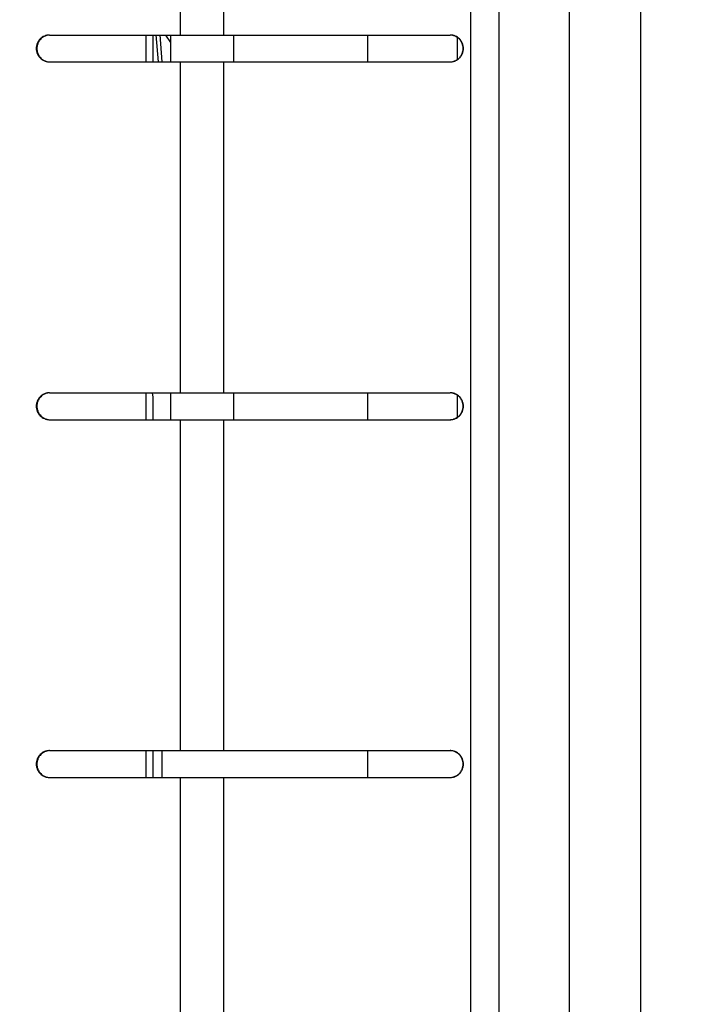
# Model space of a CAD drawing. Header units: inches. Extents: x 0.2 to 16.8, y 0.2 to 10.8.
# Tile 24 of 38: x 8.167 to 8.552, y 5.326 to 5.877. Entities that reach past the tile are written whole.
import ezdxf

# ---------------------------------------------------------------- set-up
doc = ezdxf.new("R2010")
doc.units = ezdxf.units.IN
doc.header["$LTSCALE"] = 0.935
doc.header["$MEASUREMENT"] = 0
doc.layers.get('0').update_dxf_attribs({"linetype": 'CONTINUOUS'})
doc.layers.add('DIMENSIONS', color=7, linetype='CONTINUOUS')
doc.styles.get("Standard").update_dxf_attribs({"font": 'txt', "width": 0.8})
doc.dimstyles.new('DIMSTYLE_2', dxfattribs={"dimtxt": 0.125, "dimasz": 0.18, "dimexe": 0.18, "dimexo": 0.0625, "dimgap": 0.09, "dimtad": 0, "dimtih": 1, "dimtoh": 1, "dimdec": 3, "dimzin": 4, "dimdsep": 46, "dimtxsty": 'STANDARD', "dimblk": '_FILLED', "dimblk1": '_FILLED', "dimblk2": '_FILLED', "dimcen": 0.09, "dimadec": 0, "dimazin": 0, "dimtp": 0.01, "dimtm": 0.01, "dimtfac": 1, "dimtdec": 3, "dimtofl": 0, "dimtmove": 0, "dimatfit": 3, "dimldrblk": '_FILLED', "dimfxl": 1, "dimtolj": 1, "dimtzin": 4, "dimarcsym": 0})

# ---------------------------------------------------------------- blocks, each defined once
blk = doc.blocks.new('_FILLED')
at = {"color": 0, "linetype": 'BYBLOCK'}
blk.add_solid([(0, 0), (-1, 0.1736), (-1, -0.1736)], dxfattribs=at)
blk = doc.blocks.new('*D26')
at = {"layer": 'DIMENSIONS', "color": 2, "linetype": 'CONTINUOUS'}
for p, q in [((8.16709, 8.1832), (10.43161, 8.1832)), ((10.30661, 8.1832), (10.30661, 5.7747)), ((10.30661, 3.1162), (10.30661, 5.5247)), ((8.16709, 3.1162), (10.43161, 3.1162))]:
    blk.add_line(p, q, dxfattribs=at)
at = {"layer": 'DIMENSIONS', "color": 2, "linetype": 'CONTINUOUS', "xscale": 0.18, "yscale": 0.18, "zscale": 0.18}
for p, rotation in [((10.30661, 8.1832), 90), ((10.30661, 3.1162), 270)]:
    blk.add_blockref('_FILLED', p, dxfattribs=dict(at, rotation=rotation))
at = {"layer": 'DIMENSIONS', "color": 2, "linetype": 'CONTINUOUS', "insert": (10.30661, 5.7122), "char_height": 0.125, "width": 1.325, "attachment_point": 2, "line_spacing_factor": 0.9}
blk.add_mtext('5.067{\\Ftxt.shx;\\W1.000000;\\H0.125000; }[128.7]', dxfattribs=at)

msp = doc.modelspace()

# ---------------------------------------------------------------- linework, layer by layer
at = {"color": 9, "linetype": 'CONTINUOUS'}
for p, q in [((8.41917, 7.4182), (8.41917, 3.8982)), ((8.43505, 7.4182), (8.43505, 3.8982)), ((8.47444, 3.8982), (8.47444, 7.4182)), ((8.51444, 3.8982), (8.51444, 7.4182)), ((8.25677, 6.0532), (8.25677, 5.8682)), ((8.281, 6.0532), (8.281, 5.8682)), ((8.23759, 5.8682), (8.23759, 5.8532)), ((8.25677, 5.8532), (8.25677, 5.6682)), ((8.281, 5.8532), (8.281, 5.6682)), ((8.23759, 5.6682), (8.23759, 5.6532)), ((8.25677, 5.6532), (8.25677, 5.4682)), ((8.281, 5.6532), (8.281, 5.4682)), ((8.23759, 5.4682), (8.23759, 5.4532)), ((8.25677, 5.4532), (8.25677, 5.2682)), ((8.281, 5.4532), (8.281, 5.2682))]:
    msp.add_line(p, q, dxfattribs=at)
at = {"color": 7, "linetype": 'CONTINUOUS'}
for p, q in [((8.18373, 5.8682), (8.4078, 5.8682)), ((8.24159, 5.8682), (8.24159, 5.8532)), ((8.24329, 5.86827), (8.24447, 5.85324)), ((8.24543, 5.86827), (8.24661, 5.85324)), ((8.25161, 5.86403), (8.24879, 5.8682)), ((8.25161, 5.8532), (8.25161, 5.8682)), ((8.28661, 5.8682), (8.28661, 5.8532)), ((8.36161, 5.8682), (8.36161, 5.8532)), ((8.41161, 5.86696), (8.41161, 5.85444)), ((8.18373, 5.8532), (8.4078, 5.8532)), ((8.18373, 5.6682), (8.4078, 5.6682)), ((8.24124, 5.6682), (8.24159, 5.6657)), ((8.24159, 5.6657), (8.24159, 5.6532)), ((8.25161, 5.6532), (8.25161, 5.6682)), ((8.28661, 5.6682), (8.28661, 5.6532)), ((8.36161, 5.6682), (8.36161, 5.6532)), ((8.41161, 5.66696), (8.41161, 5.65444)), ((8.18373, 5.6532), (8.4078, 5.6532)), ((8.18373, 5.4682), (8.4078, 5.4682)), ((8.24159, 5.4682), (8.24159, 5.4532)), ((8.24661, 5.4682), (8.24661, 5.4532)), ((8.36161, 5.4682), (8.36161, 5.4532)), ((8.18373, 5.4532), (8.4078, 5.4532))]:
    msp.add_line(p, q, dxfattribs=at)
for points, knots in [([(8.18373, 5.8682), (8.18349, 5.8682), (8.18301, 5.86818), (8.18229, 5.86807), (8.18159, 5.86789), (8.18067, 5.86756), (8.1796, 5.86698), (8.17866, 5.8662), (8.17801, 5.86547), (8.17758, 5.86488), (8.17721, 5.86424), (8.1768, 5.86336), (8.17644, 5.86218), (8.1763, 5.8607), (8.17644, 5.85923), (8.1768, 5.85805), (8.17721, 5.85716), (8.17758, 5.85653), (8.17801, 5.85594), (8.17866, 5.85521), (8.1796, 5.85443), (8.18067, 5.85385), (8.18159, 5.85352), (8.18229, 5.85334), (8.18301, 5.85323), (8.18349, 5.8532), (8.18373, 5.8532)], [0, 0, 0, 0, 0.031022, 0.062071, 0.093128, 0.12421, 0.186407, 0.248777, 0.28007, 0.311408, 0.34279, 0.374211, 0.43707, 0.5, 0.56293, 0.625789, 0.65721, 0.688592, 0.71993, 0.751223, 0.813593, 0.87579, 0.906872, 0.937929, 0.968978, 1, 1, 1, 1]), ([(8.18287, 5.8681), (8.18244, 5.86803), (8.18181, 5.86786), (8.18101, 5.86753), (8.18024, 5.86713), (8.17934, 5.86651), (8.17857, 5.86573), (8.17804, 5.86504), (8.17769, 5.86448), (8.17739, 5.8639), (8.17705, 5.86309), (8.17677, 5.86202), (8.17666, 5.8607), (8.17677, 5.85939), (8.17705, 5.85832), (8.17739, 5.85751), (8.17769, 5.85693), (8.17804, 5.85637), (8.17857, 5.85568), (8.17934, 5.8549), (8.18024, 5.85427), (8.18101, 5.85387), (8.18181, 5.85354), (8.18244, 5.85338), (8.18287, 5.85331)], [0, 0, 0, 0, 0.062004, 0.093073, 0.124174, 0.186428, 0.248846, 0.280147, 0.311487, 0.342865, 0.374274, 0.437108, 0.5, 0.562892, 0.625726, 0.657135, 0.688513, 0.719853, 0.751154, 0.813572, 0.875826, 0.906927, 0.937996, 1, 1, 1, 1]), ([(8.4078, 5.85321), (8.40803, 5.85322), (8.40851, 5.85325), (8.40922, 5.85338), (8.40991, 5.85358), (8.4108, 5.85392), (8.41184, 5.85452), (8.41275, 5.8553), (8.41338, 5.85602), (8.4138, 5.85661), (8.41416, 5.85723), (8.41456, 5.8581), (8.41491, 5.85926), (8.41504, 5.8607), (8.41491, 5.86215), (8.41456, 5.8633), (8.41416, 5.86418), (8.4138, 5.8648), (8.41338, 5.86539), (8.41275, 5.86611), (8.41184, 5.86689), (8.4108, 5.86748), (8.40991, 5.86783), (8.40922, 5.86803), (8.40851, 5.86815), (8.40803, 5.86819), (8.4078, 5.8682)], [0, 0, 0, 0, 0.031153, 0.062316, 0.093478, 0.124656, 0.186993, 0.249414, 0.280694, 0.311996, 0.343319, 0.37466, 0.437313, 0.5, 0.562687, 0.62534, 0.656681, 0.688004, 0.719306, 0.750586, 0.813007, 0.875344, 0.906522, 0.937684, 0.968847, 1, 1, 1, 1]), ([(8.4078, 5.8532), (8.40804, 5.8532), (8.40853, 5.85323), (8.40925, 5.85334), (8.40996, 5.85352), (8.41088, 5.85385), (8.41196, 5.85443), (8.41291, 5.85521), (8.41356, 5.85594), (8.414, 5.85653), (8.41437, 5.85716), (8.41479, 5.85805), (8.41514, 5.85923), (8.41529, 5.8607), (8.41514, 5.86218), (8.41479, 5.86336), (8.41437, 5.86425), (8.414, 5.86488), (8.41356, 5.86547), (8.41291, 5.8662), (8.41196, 5.86698), (8.41088, 5.86756), (8.40996, 5.86789), (8.40925, 5.86807), (8.40853, 5.86818), (8.40804, 5.8682), (8.4078, 5.8682)], [0, 0, 0, 0, 0.031144, 0.062311, 0.093476, 0.124652, 0.186985, 0.249402, 0.280683, 0.311985, 0.343309, 0.374653, 0.437309, 0.5, 0.562691, 0.625347, 0.656691, 0.688015, 0.719317, 0.750598, 0.813015, 0.875348, 0.906524, 0.937689, 0.968856, 1, 1, 1, 1]), ([(8.18373, 5.6682), (8.18349, 5.6682), (8.18301, 5.66818), (8.18229, 5.66807), (8.18159, 5.66789), (8.18067, 5.66756), (8.1796, 5.66698), (8.17866, 5.6662), (8.17801, 5.66547), (8.17758, 5.66488), (8.17721, 5.66424), (8.1768, 5.66336), (8.17644, 5.66218), (8.1763, 5.6607), (8.17644, 5.65923), (8.1768, 5.65805), (8.17721, 5.65716), (8.17758, 5.65653), (8.17801, 5.65594), (8.17866, 5.65521), (8.1796, 5.65443), (8.18067, 5.65385), (8.18159, 5.65352), (8.18229, 5.65334), (8.18301, 5.65323), (8.18349, 5.6532), (8.18373, 5.6532)], [0, 0, 0, 0, 0.031022, 0.062071, 0.093128, 0.12421, 0.186407, 0.248777, 0.28007, 0.311408, 0.34279, 0.374211, 0.43707, 0.5, 0.56293, 0.625789, 0.65721, 0.688592, 0.71993, 0.751223, 0.813593, 0.87579, 0.906872, 0.937929, 0.968978, 1, 1, 1, 1]), ([(8.18287, 5.6681), (8.18244, 5.66803), (8.18181, 5.66786), (8.18101, 5.66753), (8.18024, 5.66713), (8.17934, 5.66651), (8.17857, 5.66573), (8.17804, 5.66504), (8.17769, 5.66448), (8.17739, 5.6639), (8.17705, 5.66309), (8.17677, 5.66202), (8.17666, 5.6607), (8.17677, 5.65939), (8.17705, 5.65832), (8.17739, 5.65751), (8.17769, 5.65693), (8.17804, 5.65637), (8.17857, 5.65568), (8.17934, 5.6549), (8.18024, 5.65427), (8.18101, 5.65387), (8.18181, 5.65354), (8.18244, 5.65338), (8.18287, 5.65331)], [0, 0, 0, 0, 0.062004, 0.093073, 0.124174, 0.186428, 0.248846, 0.280147, 0.311487, 0.342865, 0.374274, 0.437108, 0.5, 0.562892, 0.625726, 0.657135, 0.688513, 0.719853, 0.751154, 0.813572, 0.875826, 0.906927, 0.937996, 1, 1, 1, 1]), ([(8.4078, 5.65321), (8.40803, 5.65322), (8.40851, 5.65325), (8.40922, 5.65338), (8.40991, 5.65358), (8.4108, 5.65392), (8.41184, 5.65452), (8.41275, 5.6553), (8.41338, 5.65602), (8.4138, 5.65661), (8.41416, 5.65723), (8.41456, 5.6581), (8.41491, 5.65926), (8.41504, 5.6607), (8.41491, 5.66215), (8.41456, 5.6633), (8.41416, 5.66418), (8.4138, 5.6648), (8.41338, 5.66539), (8.41275, 5.66611), (8.41184, 5.66689), (8.4108, 5.66748), (8.40991, 5.66783), (8.40922, 5.66803), (8.40851, 5.66815), (8.40803, 5.66819), (8.4078, 5.6682)], [0, 0, 0, 0, 0.031153, 0.062316, 0.093478, 0.124656, 0.186993, 0.249414, 0.280694, 0.311996, 0.343319, 0.37466, 0.437313, 0.5, 0.562687, 0.62534, 0.656681, 0.688004, 0.719306, 0.750586, 0.813007, 0.875344, 0.906522, 0.937684, 0.968847, 1, 1, 1, 1]), ([(8.4078, 5.6532), (8.40804, 5.6532), (8.40853, 5.65323), (8.40925, 5.65334), (8.40996, 5.65352), (8.41088, 5.65385), (8.41196, 5.65443), (8.41291, 5.65521), (8.41356, 5.65594), (8.414, 5.65653), (8.41437, 5.65716), (8.41479, 5.65805), (8.41514, 5.65923), (8.41529, 5.6607), (8.41514, 5.66218), (8.41479, 5.66336), (8.41437, 5.66425), (8.414, 5.66488), (8.41356, 5.66547), (8.41291, 5.6662), (8.41196, 5.66698), (8.41088, 5.66756), (8.40996, 5.66789), (8.40925, 5.66807), (8.40853, 5.66818), (8.40804, 5.6682), (8.4078, 5.6682)], [0, 0, 0, 0, 0.031144, 0.062311, 0.093476, 0.124652, 0.186985, 0.249402, 0.280683, 0.311985, 0.343309, 0.374653, 0.437309, 0.5, 0.562691, 0.625347, 0.656691, 0.688015, 0.719317, 0.750598, 0.813015, 0.875348, 0.906524, 0.937689, 0.968856, 1, 1, 1, 1]), ([(8.18373, 5.4682), (8.18349, 5.4682), (8.18301, 5.46818), (8.18229, 5.46807), (8.18159, 5.46789), (8.18067, 5.46756), (8.1796, 5.46698), (8.17866, 5.4662), (8.17801, 5.46547), (8.17758, 5.46488), (8.17721, 5.46424), (8.1768, 5.46336), (8.17644, 5.46218), (8.1763, 5.4607), (8.17644, 5.45923), (8.1768, 5.45805), (8.17721, 5.45716), (8.17758, 5.45653), (8.17801, 5.45594), (8.17866, 5.45521), (8.1796, 5.45443), (8.18067, 5.45385), (8.18159, 5.45352), (8.18229, 5.45334), (8.18301, 5.45323), (8.18349, 5.4532), (8.18373, 5.4532)], [0, 0, 0, 0, 0.031022, 0.062071, 0.093128, 0.12421, 0.186407, 0.248777, 0.28007, 0.311408, 0.34279, 0.374211, 0.43707, 0.5, 0.56293, 0.625789, 0.65721, 0.688592, 0.71993, 0.751223, 0.813593, 0.87579, 0.906872, 0.937929, 0.968978, 1, 1, 1, 1]), ([(8.18287, 5.4681), (8.18244, 5.46803), (8.18181, 5.46786), (8.18101, 5.46753), (8.18024, 5.46713), (8.17934, 5.46651), (8.17857, 5.46573), (8.17804, 5.46504), (8.17769, 5.46448), (8.17739, 5.4639), (8.17705, 5.46309), (8.17677, 5.46202), (8.17666, 5.4607), (8.17677, 5.45939), (8.17705, 5.45832), (8.17739, 5.45751), (8.17769, 5.45693), (8.17804, 5.45637), (8.17857, 5.45568), (8.17934, 5.4549), (8.18024, 5.45427), (8.18101, 5.45387), (8.18181, 5.45354), (8.18244, 5.45338), (8.18287, 5.45331)], [0, 0, 0, 0, 0.062004, 0.093073, 0.124174, 0.186428, 0.248846, 0.280147, 0.311487, 0.342865, 0.374274, 0.437108, 0.5, 0.562892, 0.625726, 0.657135, 0.688513, 0.719853, 0.751154, 0.813572, 0.875826, 0.906927, 0.937996, 1, 1, 1, 1]), ([(8.4078, 5.45321), (8.40803, 5.45322), (8.40851, 5.45325), (8.40922, 5.45338), (8.40991, 5.45358), (8.4108, 5.45392), (8.41184, 5.45452), (8.41275, 5.4553), (8.41338, 5.45602), (8.4138, 5.45661), (8.41416, 5.45723), (8.41456, 5.4581), (8.41491, 5.45926), (8.41504, 5.4607), (8.41491, 5.46215), (8.41456, 5.4633), (8.41416, 5.46418), (8.4138, 5.4648), (8.41338, 5.46539), (8.41275, 5.46611), (8.41184, 5.46689), (8.4108, 5.46748), (8.40991, 5.46783), (8.40922, 5.46803), (8.40851, 5.46815), (8.40803, 5.46819), (8.4078, 5.4682)], [0, 0, 0, 0, 0.031153, 0.062316, 0.093478, 0.124656, 0.186993, 0.249414, 0.280694, 0.311996, 0.343319, 0.37466, 0.437313, 0.5, 0.562687, 0.62534, 0.656681, 0.688004, 0.719306, 0.750586, 0.813007, 0.875344, 0.906522, 0.937684, 0.968847, 1, 1, 1, 1]), ([(8.4078, 5.4532), (8.40804, 5.4532), (8.40853, 5.45323), (8.40925, 5.45334), (8.40996, 5.45352), (8.41088, 5.45385), (8.41196, 5.45443), (8.41291, 5.45521), (8.41356, 5.45594), (8.414, 5.45653), (8.41437, 5.45716), (8.41479, 5.45805), (8.41514, 5.45923), (8.41529, 5.4607), (8.41514, 5.46218), (8.41479, 5.46336), (8.41437, 5.46425), (8.414, 5.46488), (8.41356, 5.46547), (8.41291, 5.4662), (8.41196, 5.46698), (8.41088, 5.46756), (8.40996, 5.46789), (8.40925, 5.46807), (8.40853, 5.46818), (8.40804, 5.4682), (8.4078, 5.4682)], [0, 0, 0, 0, 0.031144, 0.062311, 0.093476, 0.124652, 0.186985, 0.249402, 0.280683, 0.311985, 0.343309, 0.374653, 0.437309, 0.5, 0.562691, 0.625347, 0.656691, 0.688015, 0.719317, 0.750598, 0.813015, 0.875348, 0.906524, 0.937689, 0.968856, 1, 1, 1, 1])]:
    msp.add_open_spline(points, degree=3, knots=knots, dxfattribs=at)

# ---------------------------------------------------------------- dimensions: what is measured, and where the dimension line sits
at = {"layer": 'DIMENSIONS', "color": 2, "linetype": 'CONTINUOUS'}
dim = msp.add_linear_dim(base=(10.30661, 8.1832), p1=(8.16709, 3.1162), p2=(8.16709, 8.1832), angle=90, dimstyle='DIMSTYLE_2', dxfattribs=at)
dim.commit()
dim.dimension.update_dxf_attribs({"geometry": '*D26', "text_midpoint": (10.15661, 5.6497), "dimtype": 160})

doc.saveas('drawing.dxf')
